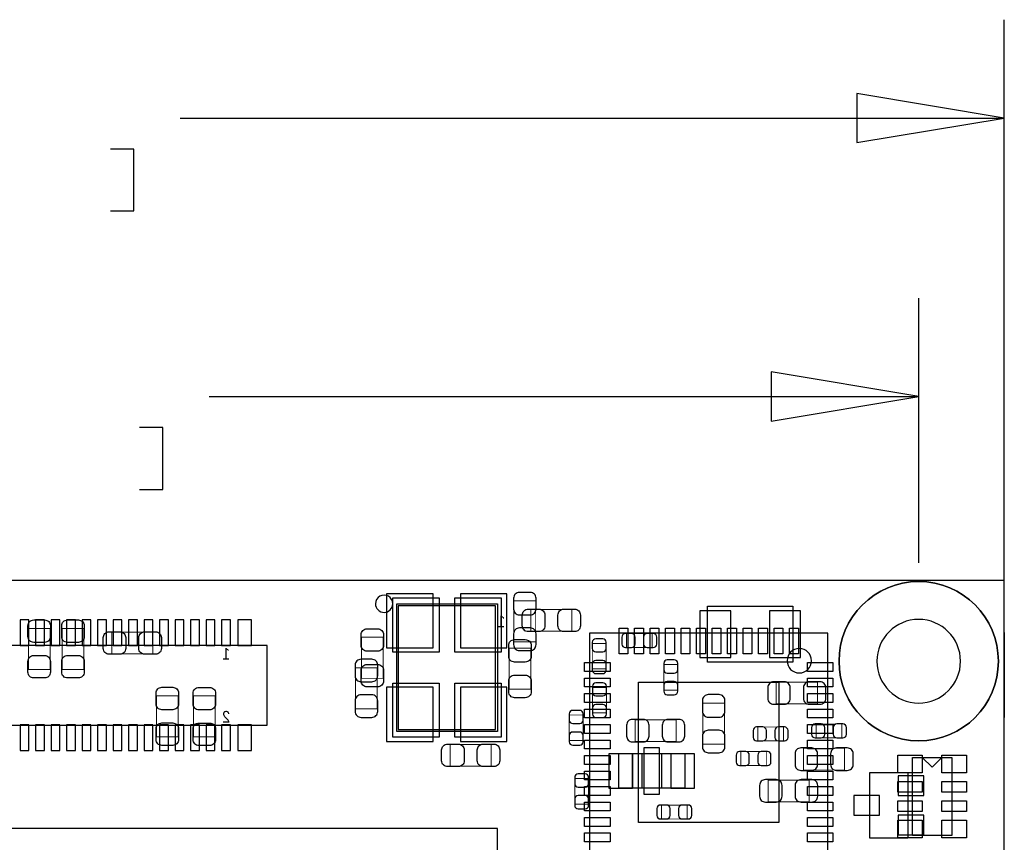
# Model space of a CAD drawing. Extents: x -9.2 to 76.7, y -8.3 to 44.6.
# Tile 10 of 10: x 35.8 to 61.2, y 23.4 to 44.6. Entities that reach past the tile are written whole.
import ezdxf

# ---------------------------------------------------------------- set-up
doc = ezdxf.new("R2010")
doc.units = 0
for name, color, linetype in [('ASSEMBLY_BOTTOM', 254, 'CONTINUOUS'), ('ASSEMBLY_TOP', 7, 'CONTINUOUS'), ('BOTTOM', 213, 'CONTINUOUS'), ('DIMENSION', 1, 'CONTINUOUS'), ('OUTLINE', 3, 'CONTINUOUS'), ('TOP', 7, 'CONTINUOUS')]:
    doc.layers.add(name, color=color, linetype=linetype)

msp = doc.modelspace()

# ---------------------------------------------------------------- linework, layer by layer
at = {"layer": 'ASSEMBLY_BOTTOM', "const_width": 0.024892}
for points in [[(48.551084, 28.527502), (49.1109, 28.527502), (49.1109, 29.587698), (48.551084, 29.587698), (48.551084, 28.527502)], [(52.118006, 28.382976), (52.118006, 28.743148), (51.458114, 28.743148), (51.458114, 28.382976), (52.118006, 28.382976)], [(50.573686, 27.82951), (50.933858, 27.82951), (50.933858, 28.489402), (50.573686, 28.489402), (50.573686, 27.82951)], [(44.461684, 26.800302), (45.0215, 26.800302), (45.0215, 27.860498), (44.461684, 27.860498), (44.461684, 26.800302)], [(52.780438, 27.944826), (52.420266, 27.944826), (52.420266, 27.284934), (52.780438, 27.284934), (52.780438, 27.944826)], [(55.32374, 27.48788), (55.32374, 26.928064), (56.383936, 26.928064), (56.383936, 27.48788), (55.32374, 27.48788)], [(50.576226, 26.69413), (50.936398, 26.69413), (50.936398, 27.354022), (50.576226, 27.354022), (50.576226, 26.69413)], [(53.427884, 25.885902), (53.9877, 25.885902), (53.9877, 26.946098), (53.427884, 26.946098), (53.427884, 25.885902)], [(49.978818, 25.980898), (50.33899, 25.980898), (50.33899, 26.64079), (49.978818, 26.64079), (49.978818, 25.980898)], [(52.73929, 25.958292), (52.73929, 26.518108), (51.679094, 26.518108), (51.679094, 25.958292), (52.73929, 25.958292)], [(55.50662, 25.970738), (55.50662, 26.33091), (54.846728, 26.33091), (54.846728, 25.970738), (55.50662, 25.970738)], [(56.353964, 26.40838), (56.353964, 26.048208), (57.013856, 26.048208), (57.013856, 26.40838), (56.353964, 26.40838)], [(54.406546, 25.69464), (54.406546, 25.334468), (55.066438, 25.334468), (55.066438, 25.69464), (54.406546, 25.69464)], [(56.02732, 25.779984), (56.02732, 25.220168), (57.087516, 25.220168), (57.087516, 25.779984), (56.02732, 25.779984)], [(50.47869, 24.998172), (50.118518, 24.998172), (50.118518, 24.33828), (50.47869, 24.33828), (50.47869, 24.998172)], [(55.111904, 24.961596), (55.111904, 24.40178), (56.1721, 24.40178), (56.1721, 24.961596), (55.111904, 24.961596)], [(53.021738, 23.954994), (53.021738, 24.315166), (52.361846, 24.315166), (52.361846, 23.954994), (53.021738, 23.954994)]]:
    msp.add_lwpolyline(points, dxfattribs=at)
at = {"layer": 'ASSEMBLY_BOTTOM'}
for points in [[(48.071532, 29.464), (45.556932, 29.464)], [(45.556932, 29.464), (45.556932, 26.2636)], [(48.071532, 26.2636), (48.071532, 29.464)], [(42.181272, 28.43784), (22.445472, 28.43784), (22.445472, 26.38044), (42.181272, 26.38044), (42.181272, 28.43784)], [(45.556932, 26.2636), (48.071532, 26.2636)], [(51.256692, 24.74722), (51.256692, 25.64638)], [(51.256692, 25.64638), (52.958492, 25.64638)], [(52.958492, 25.64638), (52.958492, 24.74722)], [(58.719212, 25.1587), (58.719212, 23.4569), (57.738772, 23.4569), (57.738772, 25.1587), (58.719212, 25.1587)], [(52.958492, 24.74722), (51.256692, 24.74722)]]:
    msp.add_lwpolyline(points, dxfattribs=at)
for points in [[(53.547518, 28.002484), (53.547518, 29.452316), (55.747666, 29.452316), (55.747666, 28.002484)], [(51.256692, 24.74722), (51.256692, 25.64638), (51.607212, 25.64638), (51.607212, 24.74722)], [(51.858672, 24.74722), (51.858672, 25.64638), (52.356512, 25.64638), (52.356512, 24.74722)], [(52.607972, 24.74722), (52.607972, 25.64638), (52.958492, 25.64638), (52.958492, 24.74722)]]:
    msp.add_lwpolyline(points, close=True, dxfattribs=at)
at = {"layer": 'ASSEMBLY_TOP'}
for points in [[(45.422312, 29.5148, 1.000125), (44.975272, 29.5148, 0.999875), (45.422312, 29.5148)], [(56.232552, 28.0416, 1), (55.602632, 28.0416, 1), (56.232552, 28.0416)]]:
    msp.add_lwpolyline(points, format="xyb", dxfattribs=at)
msp.add_lwpolyline([(45.52442, 29.513784), (48.124364, 29.513784), (48.124364, 26.213816), (45.52442, 26.213816)], close=True, dxfattribs=at)
at = {"layer": 'ASSEMBLY_TOP', "const_width": 0.024892}
for points in [[(50.04689, 29.362908), (50.04689, 28.803092), (48.986694, 28.803092), (48.986694, 29.362908), (50.04689, 29.362908)], [(36.012628, 28.876498), (36.572444, 28.876498), (36.572444, 27.816302), (36.012628, 27.816302), (36.012628, 28.876498)], [(36.88334, 28.876498), (37.443156, 28.876498), (37.443156, 27.816302), (36.88334, 27.816302), (36.88334, 28.876498)], [(38.166294, 28.218892), (38.166294, 28.778708), (39.22649, 28.778708), (39.22649, 28.218892), (38.166294, 28.218892)], [(44.614084, 28.647898), (45.1739, 28.647898), (45.1739, 27.587702), (44.614084, 27.587702), (44.614084, 28.647898)], [(48.9839, 27.308302), (48.424084, 27.308302), (48.424084, 28.368498), (48.9839, 28.368498), (48.9839, 27.308302)], [(39.319454, 27.136598), (39.87927, 27.136598), (39.87927, 26.076402), (39.319454, 26.076402), (39.319454, 27.136598)], [(40.27551, 27.13355), (40.835326, 27.13355), (40.835326, 26.073354), (40.27551, 26.073354), (40.27551, 27.13355)], [(46.903894, 25.318212), (46.903894, 25.878028), (47.96409, 25.878028), (47.96409, 25.318212), (46.903894, 25.318212)]]:
    msp.add_lwpolyline(points, dxfattribs=at)
at = {"layer": 'ASSEMBLY_TOP'}
for points in [[(50.504852, 28.75534), (50.504852, 22.60346), (56.656732, 22.60346), (56.656732, 28.75534), (50.504852, 28.75534)], [(58.838592, 25.5397), (59.854592, 25.5397)], [(58.838592, 23.5331), (58.838592, 25.5397)], [(59.346592, 25.29078), (59.092592, 25.54478)], [(59.346592, 25.29078), (59.600592, 25.54478)], [(59.854592, 25.5397), (59.854592, 23.5331)], [(34.121598, 9.713722), (48.12157, 9.713722), (48.12157, 23.713694), (34.521648, 23.713694), (34.121598, 23.313644), (34.121598, 9.713722)], [(59.854592, 23.5331), (58.838592, 23.5331)]]:
    msp.add_lwpolyline(points, dxfattribs=at)
at = {"layer": 'BOTTOM'}
for points in [[(46.461172, 29.7688), (45.262292, 29.7688), (45.262292, 28.3718), (46.461172, 28.3718)], [(48.366172, 29.7688), (47.167292, 29.7688), (47.167292, 28.3718), (48.366172, 28.3718)], [(54.14772, 28.127452), (54.14772, 29.327348), (53.34762, 29.327348), (53.34762, 28.127452)], [(55.947564, 28.127452), (55.947564, 29.327348), (55.147464, 29.327348), (55.147464, 28.127452)], [(36.028122, 28.43403), (36.028122, 29.09443), (35.799522, 29.09443), (35.799522, 28.43403)], [(36.428172, 28.43403), (36.428172, 29.09443), (36.199572, 29.09443), (36.199572, 28.43403)], [(36.828222, 28.43403), (36.828222, 29.09443), (36.599622, 29.09443), (36.599622, 28.43403)], [(37.228272, 28.43403), (37.228272, 29.09443), (36.999672, 29.09443), (36.999672, 28.43403)], [(37.628322, 28.43403), (37.628322, 29.09443), (37.399722, 29.09443), (37.399722, 28.43403)], [(38.028372, 28.43403), (38.028372, 29.09443), (37.799772, 29.09443), (37.799772, 28.43403)], [(38.428422, 28.43403), (38.428422, 29.09443), (38.199822, 29.09443), (38.199822, 28.43403)], [(38.828472, 28.43403), (38.828472, 29.09443), (38.599872, 29.09443), (38.599872, 28.43403)], [(39.228522, 28.43403), (39.228522, 29.09443), (38.999922, 29.09443), (38.999922, 28.43403)], [(39.628572, 28.43403), (39.628572, 29.09443), (39.399972, 29.09443), (39.399972, 28.43403)], [(40.028622, 28.43403), (40.028622, 29.09443), (39.800022, 29.09443), (39.800022, 28.43403)], [(40.428672, 28.43403), (40.428672, 29.09443), (40.200072, 29.09443), (40.200072, 28.43403)], [(40.828722, 28.43403), (40.828722, 29.09443), (40.600122, 29.09443), (40.600122, 28.43403)], [(41.228772, 28.43403), (41.228772, 29.09443), (41.000172, 29.09443), (41.000172, 28.43403)], [(41.774872, 28.43403), (41.774872, 29.09443), (41.419272, 29.09443), (41.419272, 28.43403)], [(46.461172, 27.3558), (45.262292, 27.3558), (45.262292, 25.9588), (46.461172, 25.9588)], [(48.366172, 27.3558), (47.167292, 27.3558), (47.167292, 25.9588), (48.366172, 25.9588)], [(36.028122, 25.72385), (36.028122, 26.38425), (35.799522, 26.38425), (35.799522, 25.72385)], [(36.428172, 25.72385), (36.428172, 26.38425), (36.199572, 26.38425), (36.199572, 25.72385)], [(36.828222, 25.72385), (36.828222, 26.38425), (36.599622, 26.38425), (36.599622, 25.72385)], [(37.228272, 25.72385), (37.228272, 26.38425), (36.999672, 26.38425), (36.999672, 25.72385)], [(37.628322, 25.72385), (37.628322, 26.38425), (37.399722, 26.38425), (37.399722, 25.72385)], [(38.028372, 25.72385), (38.028372, 26.38425), (37.799772, 26.38425), (37.799772, 25.72385)], [(38.428422, 25.72385), (38.428422, 26.38425), (38.199822, 26.38425), (38.199822, 25.72385)], [(38.828472, 25.72385), (38.828472, 26.38425), (38.599872, 26.38425), (38.599872, 25.72385)], [(39.228522, 25.72385), (39.228522, 26.38425), (38.999922, 26.38425), (38.999922, 25.72385)], [(39.628572, 25.72385), (39.628572, 26.38425), (39.399972, 26.38425), (39.399972, 25.72385)], [(40.028622, 25.72385), (40.028622, 26.38425), (39.800022, 26.38425), (39.800022, 25.72385)], [(40.428672, 25.72385), (40.428672, 26.38425), (40.200072, 26.38425), (40.200072, 25.72385)], [(40.828722, 25.72385), (40.828722, 26.38425), (40.600122, 26.38425), (40.600122, 25.72385)], [(41.228772, 25.72385), (41.228772, 26.38425), (41.000172, 26.38425), (41.000172, 25.72385)], [(41.774872, 25.72385), (41.774872, 26.38425), (41.419272, 26.38425), (41.419272, 25.72385)], [(51.906932, 25.79624), (51.906932, 24.59736), (52.308252, 24.59736), (52.308252, 25.79624)], [(51.002692, 25.6413), (51.002692, 24.7523), (51.612292, 24.7523), (51.612292, 25.6413)], [(52.602892, 25.6413), (52.602892, 24.7523), (53.212492, 24.7523), (53.212492, 25.6413)], [(59.128914, 25.065736), (58.469022, 25.065736), (58.469022, 24.565864), (59.128914, 24.565864)], [(57.988962, 24.557736), (57.32907, 24.557736), (57.32907, 24.057864), (57.988962, 24.057864)], [(59.128914, 24.049736), (58.469022, 24.049736), (58.469022, 23.549864), (59.128914, 23.549864)]]:
    msp.add_lwpolyline(points, close=True, dxfattribs=at)
for points in [[(48.540924, 29.657548), (48.540924, 29.37764, 0.414846), (48.691038, 29.227526), (48.970946, 29.227526, 0.414846), (49.12106, 29.37764), (49.12106, 29.657548, 0.414846), (48.970946, 29.807662), (48.691038, 29.807662, 0.414846)], [(49.12106, 28.457652), (49.12106, 28.73756, 0.414846), (48.970946, 28.887674), (48.691038, 28.887674, 0.414846), (48.540924, 28.73756), (48.540924, 28.457652, 0.414846), (48.691038, 28.307538), (48.970946, 28.307538, 0.414846)], [(51.428142, 28.382976), (51.588162, 28.382976, 0.413587), (51.678078, 28.473146), (51.678078, 28.652978, 0.413587), (51.588162, 28.743148), (51.428142, 28.743148, 0.413587), (51.338226, 28.652978), (51.338226, 28.473146, 0.413587)], [(52.147978, 28.743148), (51.987958, 28.743148, 0.413587), (51.898042, 28.652978), (51.898042, 28.473146, 0.413587), (51.987958, 28.382976), (52.147978, 28.382976, 0.413587), (52.237894, 28.473146), (52.237894, 28.652978, 0.413587)], [(50.573686, 28.519374), (50.573686, 28.359354, 0.413587), (50.663856, 28.269438), (50.843688, 28.269438, 0.413587), (50.933858, 28.359354), (50.933858, 28.519374, 0.413587), (50.843688, 28.60929), (50.663856, 28.60929, 0.413587)], [(44.451524, 27.930348), (44.451524, 27.65044, 0.414846), (44.601638, 27.500326), (44.881546, 27.500326, 0.414846), (45.03166, 27.65044), (45.03166, 27.930348, 0.414846), (44.881546, 28.080462), (44.601638, 28.080462, 0.414846)], [(50.933858, 27.799538), (50.933858, 27.959558, 0.413587), (50.843688, 28.049474), (50.663856, 28.049474, 0.413587), (50.573686, 27.959558), (50.573686, 27.799538, 0.413587), (50.663856, 27.709622), (50.843688, 27.709622, 0.413587)], [(52.420266, 27.974798), (52.420266, 27.814778, 0.413587), (52.510436, 27.724862), (52.690268, 27.724862, 0.413587), (52.780438, 27.814778), (52.780438, 27.974798, 0.413587), (52.690268, 28.064714), (52.510436, 28.064714, 0.413587)], [(50.576226, 27.383994), (50.576226, 27.223974, 0.413587), (50.666396, 27.134058), (50.846228, 27.134058, 0.413587), (50.936398, 27.223974), (50.936398, 27.383994, 0.413587), (50.846228, 27.47391), (50.666396, 27.47391, 0.413587)], [(52.780438, 27.254962), (52.780438, 27.414982, 0.413587), (52.690268, 27.504898), (52.510436, 27.504898, 0.413587), (52.420266, 27.414982), (52.420266, 27.254962, 0.413587), (52.510436, 27.165046), (52.690268, 27.165046, 0.413587)], [(55.25389, 26.917904), (55.533798, 26.917904, 0.414846), (55.683912, 27.068018), (55.683912, 27.347926, 0.414846), (55.533798, 27.49804), (55.25389, 27.49804, 0.414846), (55.103776, 27.347926), (55.103776, 27.068018, 0.414846)], [(56.453786, 27.49804), (56.173878, 27.49804, 0.414846), (56.023764, 27.347926), (56.023764, 27.068018, 0.414846), (56.173878, 26.917904), (56.453786, 26.917904, 0.414846), (56.6039, 27.068018), (56.6039, 27.347926, 0.414846)], [(45.03166, 26.730452), (45.03166, 27.01036, 0.414846), (44.881546, 27.160474), (44.601638, 27.160474, 0.414846), (44.451524, 27.01036), (44.451524, 26.730452, 0.414846), (44.601638, 26.580338), (44.881546, 26.580338, 0.414846)], [(53.417724, 27.015948), (53.417724, 26.73604, 0.414846), (53.567838, 26.585926), (53.847746, 26.585926, 0.414846), (53.99786, 26.73604), (53.99786, 27.015948, 0.414846), (53.847746, 27.166062), (53.567838, 27.166062, 0.414846)], [(49.978818, 26.670762), (49.978818, 26.510742, 0.413587), (50.068988, 26.420826), (50.24882, 26.420826, 0.413587), (50.33899, 26.510742), (50.33899, 26.670762, 0.413587), (50.24882, 26.760678), (50.068988, 26.760678, 0.413587)], [(50.936398, 26.664158), (50.936398, 26.824178, 0.413587), (50.846228, 26.914094), (50.666396, 26.914094, 0.413587), (50.576226, 26.824178), (50.576226, 26.664158, 0.413587), (50.666396, 26.574242), (50.846228, 26.574242, 0.413587)], [(51.609244, 25.948132), (51.889152, 25.948132, 0.414846), (52.039266, 26.098246), (52.039266, 26.378154, 0.414846), (51.889152, 26.528268), (51.609244, 26.528268, 0.414846), (51.45913, 26.378154), (51.45913, 26.098246, 0.414846)], [(52.80914, 26.528268), (52.529232, 26.528268, 0.414846), (52.379118, 26.378154), (52.379118, 26.098246, 0.414846), (52.529232, 25.948132), (52.80914, 25.948132, 0.414846), (52.959254, 26.098246), (52.959254, 26.378154, 0.414846)], [(50.33899, 25.950926), (50.33899, 26.110946, 0.413587), (50.24882, 26.200862), (50.068988, 26.200862, 0.413587), (49.978818, 26.110946), (49.978818, 25.950926, 0.413587), (50.068988, 25.86101), (50.24882, 25.86101, 0.413587)], [(53.99786, 25.816052), (53.99786, 26.09596, 0.414846), (53.847746, 26.246074), (53.567838, 26.246074, 0.414846), (53.417724, 26.09596), (53.417724, 25.816052, 0.414846), (53.567838, 25.665938), (53.847746, 25.665938, 0.414846)], [(54.816756, 25.970738), (54.976776, 25.970738, 0.413587), (55.066692, 26.060908), (55.066692, 26.24074, 0.413587), (54.976776, 26.33091), (54.816756, 26.33091, 0.413587), (54.72684, 26.24074), (54.72684, 26.060908, 0.413587)], [(55.536592, 26.33091), (55.376572, 26.33091, 0.413587), (55.286656, 26.24074), (55.286656, 26.060908, 0.413587), (55.376572, 25.970738), (55.536592, 25.970738, 0.413587), (55.626508, 26.060908), (55.626508, 26.24074, 0.413587)], [(56.323992, 26.048208), (56.484012, 26.048208, 0.413587), (56.573928, 26.138378), (56.573928, 26.31821, 0.413587), (56.484012, 26.40838), (56.323992, 26.40838, 0.413587), (56.234076, 26.31821), (56.234076, 26.138378, 0.413587)], [(57.043828, 26.40838), (56.883808, 26.40838, 0.413587), (56.793892, 26.31821), (56.793892, 26.138378, 0.413587), (56.883808, 26.048208), (57.043828, 26.048208, 0.413587), (57.133744, 26.138378), (57.133744, 26.31821, 0.413587)], [(54.376574, 25.334468), (54.536594, 25.334468, 0.413587), (54.62651, 25.424638), (54.62651, 25.60447, 0.413587), (54.536594, 25.69464), (54.376574, 25.69464, 0.413587), (54.286658, 25.60447), (54.286658, 25.424638, 0.413587)], [(55.09641, 25.69464), (54.93639, 25.69464, 0.413587), (54.846474, 25.60447), (54.846474, 25.424638, 0.413587), (54.93639, 25.334468), (55.09641, 25.334468, 0.413587), (55.186326, 25.424638), (55.186326, 25.60447, 0.413587)], [(55.95747, 25.210008), (56.237378, 25.210008, 0.414846), (56.387492, 25.360122), (56.387492, 25.64003, 0.414846), (56.237378, 25.790144), (55.95747, 25.790144, 0.414846), (55.807356, 25.64003), (55.807356, 25.360122, 0.414846)], [(57.157366, 25.790144), (56.877458, 25.790144, 0.414846), (56.727344, 25.64003), (56.727344, 25.360122, 0.414846), (56.877458, 25.210008), (57.157366, 25.210008, 0.414846), (57.30748, 25.360122), (57.30748, 25.64003, 0.414846)], [(50.118518, 25.028144), (50.118518, 24.868124, 0.413587), (50.208688, 24.778208), (50.38852, 24.778208, 0.413587), (50.47869, 24.868124), (50.47869, 25.028144, 0.413587), (50.38852, 25.11806), (50.208688, 25.11806, 0.413587)], [(55.042054, 24.39162), (55.321962, 24.39162, 0.414846), (55.472076, 24.541734), (55.472076, 24.821642, 0.414846), (55.321962, 24.971756), (55.042054, 24.971756, 0.414846), (54.89194, 24.821642), (54.89194, 24.541734, 0.414846)], [(56.24195, 24.971756), (55.962042, 24.971756, 0.414846), (55.811928, 24.821642), (55.811928, 24.541734, 0.414846), (55.962042, 24.39162), (56.24195, 24.39162, 0.414846), (56.392064, 24.541734), (56.392064, 24.821642, 0.414846)], [(50.47869, 24.308308), (50.47869, 24.468328, 0.413587), (50.38852, 24.558244), (50.208688, 24.558244, 0.413587), (50.118518, 24.468328), (50.118518, 24.308308, 0.413587), (50.208688, 24.218392), (50.38852, 24.218392, 0.413587)], [(52.331874, 23.954994), (52.491894, 23.954994, 0.413587), (52.58181, 24.045164), (52.58181, 24.224996, 0.413587), (52.491894, 24.315166), (52.331874, 24.315166, 0.413587), (52.241958, 24.224996), (52.241958, 24.045164, 0.413587)], [(53.05171, 24.315166), (52.89169, 24.315166, 0.413587), (52.801774, 24.224996), (52.801774, 24.045164, 0.413587), (52.89169, 23.954994), (53.05171, 23.954994, 0.413587), (53.141626, 24.045164), (53.141626, 24.224996, 0.413587)]]:
    msp.add_lwpolyline(points, format="xyb", close=True, dxfattribs=at)
msp.add_circle((59.001152, 28.0289), 2.0574, dxfattribs=at)
at = {"layer": 'DIMENSION'}
for points in [[(61.210952, 2.54), (61.210952, 44.597066)], [(57.400952, 41.422066), (61.210952, 42.057066), (57.400952, 42.692066), (57.400952, 41.422066)], [(39.934896, 42.057066), (61.210952, 42.057066)], [(38.137846, 39.656766), (38.734746, 39.656766), (38.734746, 41.256966), (38.137846, 41.256966)], [(59.001152, 30.5689), (59.001152, 37.405818)], [(55.191152, 34.230818), (59.001152, 34.865818), (55.191152, 35.500818), (55.191152, 34.230818)], [(40.681656, 34.865818), (59.001152, 34.865818)], [(38.884606, 32.465518), (39.481506, 32.465518), (39.481506, 34.065718), (38.884606, 34.065718)]]:
    msp.add_lwpolyline(points, dxfattribs=at)
for points in [[(61.058552, 28.0289, 1), (56.943752, 28.0289, 1)], [(60.080652, 28.0289, 1), (57.921652, 28.0289, 1)]]:
    msp.add_lwpolyline(points, format="xyb", close=True, dxfattribs=at)
at = {"layer": 'OUTLINE'}
msp.add_lwpolyline([(6.031992, 30.1117), (6.031992, 0), (61.210952, 0), (61.210952, 30.1117)], close=True, dxfattribs=at)
msp.add_lwpolyline([(61.210952, 28.767024), (61.210952, 26.57475)], dxfattribs=at)
at = {"layer": 'TOP'}
for points in [[(45.427392, 29.662374), (46.621192, 29.662374), (46.621192, 28.265374), (45.427392, 28.265374)], [(47.027592, 29.662374), (48.221392, 29.662374), (48.221392, 28.265374), (47.027592, 28.265374)], [(51.494944, 28.884626), (51.494944, 28.224226), (51.266344, 28.224226), (51.266344, 28.884626)], [(51.894994, 28.884626), (51.894994, 28.224226), (51.666394, 28.224226), (51.666394, 28.884626)], [(52.295044, 28.884626), (52.295044, 28.224226), (52.066444, 28.224226), (52.066444, 28.884626)], [(52.695094, 28.884626), (52.695094, 28.224226), (52.466494, 28.224226), (52.466494, 28.884626)], [(53.095144, 28.884626), (53.095144, 28.224226), (52.866544, 28.224226), (52.866544, 28.884626)], [(53.495194, 28.884626), (53.495194, 28.224226), (53.266594, 28.224226), (53.266594, 28.884626)], [(53.89499, 28.884626), (53.89499, 28.224226), (53.66639, 28.224226), (53.66639, 28.884626)], [(54.29504, 28.884626), (54.29504, 28.224226), (54.06644, 28.224226), (54.06644, 28.884626)], [(54.69509, 28.884626), (54.69509, 28.224226), (54.46649, 28.224226), (54.46649, 28.884626)], [(55.09514, 28.884626), (55.09514, 28.224226), (54.86654, 28.224226), (54.86654, 28.884626)], [(55.49519, 28.884626), (55.49519, 28.224226), (55.26659, 28.224226), (55.26659, 28.884626)], [(55.89524, 28.884626), (55.89524, 28.224226), (55.66664, 28.224226), (55.66664, 28.884626)], [(50.375566, 27.993848), (51.035966, 27.993848), (51.035966, 27.765248), (50.375566, 27.765248)], [(56.786018, 27.765248), (56.125618, 27.765248), (56.125618, 27.993848), (56.786018, 27.993848)], [(45.427392, 27.462226), (46.621192, 27.462226), (46.621192, 26.065226), (45.427392, 26.065226)], [(47.027592, 27.462226), (48.221392, 27.462226), (48.221392, 26.065226), (47.027592, 26.065226)], [(50.375566, 27.593798), (51.035966, 27.593798), (51.035966, 27.365198), (50.375566, 27.365198)], [(51.769645, 27.490547), (55.391939, 27.490547), (55.391939, 23.868253), (51.769645, 23.868253)], [(56.786018, 27.365198), (56.125618, 27.365198), (56.125618, 27.593798), (56.786018, 27.593798)], [(50.375566, 27.193748), (51.035966, 27.193748), (51.035966, 26.965148), (50.375566, 26.965148)], [(56.786018, 26.965148), (56.125618, 26.965148), (56.125618, 27.193748), (56.786018, 27.193748)], [(50.375566, 26.793698), (51.035966, 26.793698), (51.035966, 26.565098), (50.375566, 26.565098)], [(56.786018, 26.565098), (56.125618, 26.565098), (56.125618, 26.793698), (56.786018, 26.793698)], [(50.375566, 26.393648), (51.035966, 26.393648), (51.035966, 26.165048), (50.375566, 26.165048)], [(56.786018, 26.165048), (56.125618, 26.165048), (56.125618, 26.393648), (56.786018, 26.393648)], [(50.375566, 25.993598), (51.035966, 25.993598), (51.035966, 25.764998), (50.375566, 25.764998)], [(56.786018, 25.764998), (56.125618, 25.764998), (56.125618, 25.993598), (56.786018, 25.993598)], [(50.375566, 25.593802), (51.035966, 25.593802), (51.035966, 25.365202), (50.375566, 25.365202)], [(56.786018, 25.365202), (56.125618, 25.365202), (56.125618, 25.593802), (56.786018, 25.593802)], [(58.457592, 25.60701), (59.092592, 25.60701), (59.092592, 25.14981), (58.457592, 25.14981)], [(59.600592, 25.603708), (60.235592, 25.603708), (60.235592, 25.146508), (59.600592, 25.146508)], [(50.375566, 25.193752), (51.035966, 25.193752), (51.035966, 24.965152), (50.375566, 24.965152)], [(56.786018, 24.965152), (56.125618, 24.965152), (56.125618, 25.193752), (56.786018, 25.193752)], [(58.457592, 24.926544), (59.092592, 24.926544), (59.092592, 24.647144), (58.457592, 24.647144)], [(59.600592, 24.925782), (60.235592, 24.925782), (60.235592, 24.646382), (59.600592, 24.646382)], [(50.375566, 24.793702), (51.035966, 24.793702), (51.035966, 24.565102), (50.375566, 24.565102)], [(56.786018, 24.565102), (56.125618, 24.565102), (56.125618, 24.793702), (56.786018, 24.793702)], [(58.457592, 24.426418), (59.092592, 24.426418), (59.092592, 24.147018), (58.457592, 24.147018)], [(59.600592, 24.425656), (60.235592, 24.425656), (60.235592, 24.146256), (59.600592, 24.146256)], [(50.375566, 24.393652), (51.035966, 24.393652), (51.035966, 24.165052), (50.375566, 24.165052)], [(56.786018, 24.165052), (56.125618, 24.165052), (56.125618, 24.393652), (56.786018, 24.393652)], [(50.375566, 23.993602), (51.035966, 23.993602), (51.035966, 23.765002), (50.375566, 23.765002)], [(56.786018, 23.765002), (56.125618, 23.765002), (56.125618, 23.993602), (56.786018, 23.993602)], [(58.457592, 23.926292), (59.092592, 23.926292), (59.092592, 23.469092), (58.457592, 23.469092)], [(59.600592, 23.92553), (60.235592, 23.92553), (60.235592, 23.46833), (59.600592, 23.46833)], [(50.375566, 23.593552), (51.035966, 23.593552), (51.035966, 23.364952), (50.375566, 23.364952)], [(56.786018, 23.364952), (56.125618, 23.364952), (56.125618, 23.593552), (56.786018, 23.593552)]]:
    msp.add_lwpolyline(points, close=True, dxfattribs=at)
for points in [[(48.916844, 29.373068), (49.196752, 29.373068, -0.414846), (49.346866, 29.222954), (49.346866, 28.943046, -0.414846), (49.196752, 28.792932), (48.916844, 28.792932, -0.414846), (48.76673, 28.943046), (48.76673, 29.222954, -0.414846)], [(50.11674, 28.792932), (49.836832, 28.792932, -0.414846), (49.686718, 28.943046), (49.686718, 29.222954, -0.414846), (49.836832, 29.373068), (50.11674, 29.373068, -0.414846), (50.266854, 29.222954), (50.266854, 28.943046, -0.414846)], [(36.582604, 28.946348), (36.582604, 28.66644, -0.414846), (36.43249, 28.516326), (36.152582, 28.516326, -0.414846), (36.002468, 28.66644), (36.002468, 28.946348, -0.414846), (36.152582, 29.096462), (36.43249, 29.096462, -0.414846)], [(37.453316, 28.946348), (37.453316, 28.66644, -0.414846), (37.303202, 28.516326), (37.023294, 28.516326, -0.414846), (36.87318, 28.66644), (36.87318, 28.946348, -0.414846), (37.023294, 29.096462), (37.303202, 29.096462, -0.414846)], [(38.096444, 28.788868), (38.376352, 28.788868, -0.414846), (38.526466, 28.638754), (38.526466, 28.358846, -0.414846), (38.376352, 28.208732), (38.096444, 28.208732, -0.414846), (37.94633, 28.358846), (37.94633, 28.638754, -0.414846)], [(39.29634, 28.208732), (39.016432, 28.208732, -0.414846), (38.866318, 28.358846), (38.866318, 28.638754, -0.414846), (39.016432, 28.788868), (39.29634, 28.788868, -0.414846), (39.446454, 28.638754), (39.446454, 28.358846, -0.414846)], [(45.18406, 28.717748), (45.18406, 28.43784, -0.414846), (45.033946, 28.287726), (44.754038, 28.287726, -0.414846), (44.603924, 28.43784), (44.603924, 28.717748, -0.414846), (44.754038, 28.867862), (45.033946, 28.867862, -0.414846)], [(48.99406, 28.438348), (48.99406, 28.15844, -0.414846), (48.843946, 28.008326), (48.564038, 28.008326, -0.414846), (48.413924, 28.15844), (48.413924, 28.438348, -0.414846), (48.564038, 28.588462), (48.843946, 28.588462, -0.414846)], [(36.002468, 27.746452), (36.002468, 28.02636, -0.414846), (36.152582, 28.176474), (36.43249, 28.176474, -0.414846), (36.582604, 28.02636), (36.582604, 27.746452, -0.414846), (36.43249, 27.596338), (36.152582, 27.596338, -0.414846)], [(36.87318, 27.746452), (36.87318, 28.02636, -0.414846), (37.023294, 28.176474), (37.303202, 28.176474, -0.414846), (37.453316, 28.02636), (37.453316, 27.746452, -0.414846), (37.303202, 27.596338), (37.023294, 27.596338, -0.414846)], [(44.603924, 27.517852), (44.603924, 27.79776, -0.414846), (44.754038, 27.947874), (45.033946, 27.947874, -0.414846), (45.18406, 27.79776), (45.18406, 27.517852, -0.414846), (45.033946, 27.367738), (44.754038, 27.367738, -0.414846)], [(48.413924, 27.238452), (48.413924, 27.51836, -0.414846), (48.564038, 27.668474), (48.843946, 27.668474, -0.414846), (48.99406, 27.51836), (48.99406, 27.238452, -0.414846), (48.843946, 27.088338), (48.564038, 27.088338, -0.414846)], [(39.88943, 27.206448), (39.88943, 26.92654, -0.414846), (39.739316, 26.776426), (39.459408, 26.776426, -0.414846), (39.309294, 26.92654), (39.309294, 27.206448, -0.414846), (39.459408, 27.356562), (39.739316, 27.356562, -0.414846)], [(40.845486, 27.2034), (40.845486, 26.923492, -0.414846), (40.695372, 26.773378), (40.415464, 26.773378, -0.414846), (40.26535, 26.923492), (40.26535, 27.2034, -0.414846), (40.415464, 27.353514), (40.695372, 27.353514, -0.414846)], [(39.309294, 26.006552), (39.309294, 26.28646, -0.414846), (39.459408, 26.436574), (39.739316, 26.436574, -0.414846), (39.88943, 26.28646), (39.88943, 26.006552, -0.414846), (39.739316, 25.856438), (39.459408, 25.856438, -0.414846)], [(40.26535, 26.003504), (40.26535, 26.283412, -0.414846), (40.415464, 26.433526), (40.695372, 26.433526, -0.414846), (40.845486, 26.283412), (40.845486, 26.003504, -0.414846), (40.695372, 25.85339), (40.415464, 25.85339, -0.414846)], [(46.834044, 25.888188), (47.113952, 25.888188, -0.414846), (47.264066, 25.738074), (47.264066, 25.458166, -0.414846), (47.113952, 25.308052), (46.834044, 25.308052, -0.414846), (46.68393, 25.458166), (46.68393, 25.738074, -0.414846)], [(48.03394, 25.308052), (47.754032, 25.308052, -0.414846), (47.603918, 25.458166), (47.603918, 25.738074, -0.414846), (47.754032, 25.888188), (48.03394, 25.888188, -0.414846), (48.184054, 25.738074), (48.184054, 25.458166, -0.414846)]]:
    msp.add_lwpolyline(points, format="xyb", close=True, dxfattribs=at)
msp.add_circle((59.001152, 28.0289), 2.0574, dxfattribs=at)

# ---------------------------------------------------------------- texts
at = {"layer": 'ASSEMBLY_BOTTOM', "text_generation_flag": 2, "width": 0.916667}
for s, p in [('1', (48.325532, 28.9052)), ('1', (41.223692, 28.067)), ('2', (41.223692, 26.4414))]:
    msp.add_text(s, height=0.3048, dxfattribs=at).set_placement(p)

doc.saveas('drawing.dxf')
